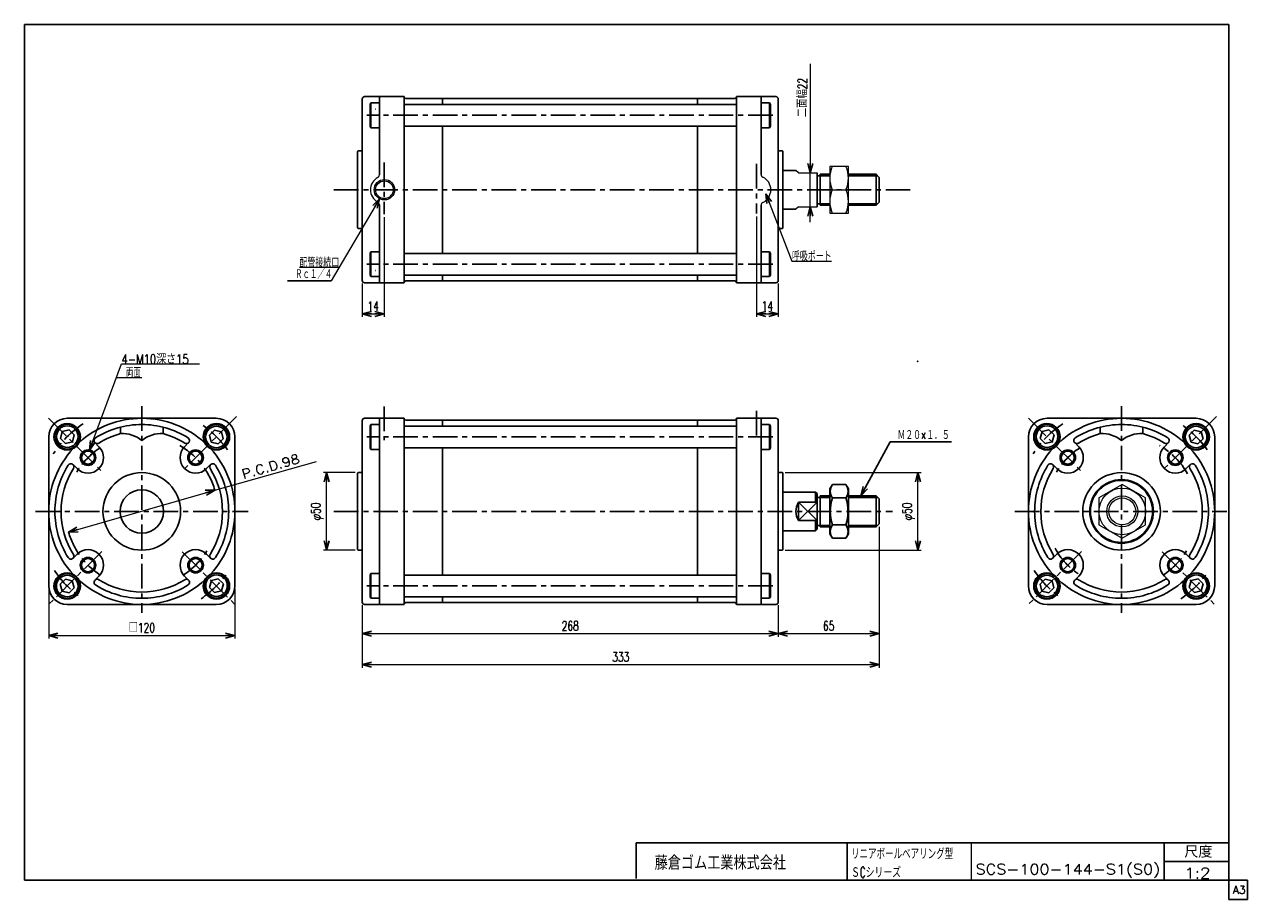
# Model space of a CAD drawing. Header units: millimetres. Extents: x -380 to 408, y -281 to 283.
import ezdxf
from ezdxf.enums import TextEntityAlignment as Align

# ---------------------------------------------------------------- set-up
doc = ezdxf.new("R2010")
doc.units = ezdxf.units.MM
doc.header["$LTSCALE"] = 0.5
doc.header["$PDSIZE"] = 1
doc.linetypes.add('CENTER', pattern=[50.8, 31.75, -6.35, 6.35, -6.35])
doc.layers.add('ZUWAKU', color=7, linetype='Continuous')
doc.styles.add('FdaStyle0', font='txt.shx', dxfattribs={"width": 0.714286, "bigfont": 'bigfont'})
doc.dimstyles.new('DaDimRotatedStyle', dxfattribs={"dimtxt": 6, "dimasz": 6.000004, "dimexe": 2, "dimexo": 2, "dimgap": 2, "dimtad": 3, "dimdsep": 46, "dimtxsty": 'FdaStyle0', "dimblk1": 'OPEN30', "dimblk2": 'OPEN30', "dimsah": 1, "dimcen": 0.09, "dimclrd": 4, "dimclre": 4, "dimclrt": 4, "dimadec": 0, "dimazin": 2, "dimtfac": 1, "dimtdec": 4, "dimtmove": 0, "dimatfit": 0, "dimfxl": 1, "dimarcsym": 0})

# ---------------------------------------------------------------- blocks, each defined once
blk = doc.blocks.new('_OPEN30')
at = {"color": 0, "linetype": 'ByBlock', "lineweight": -2}
for p, q in [((-1, 0.267949), (0, 0)), ((0, 0), (-1, -0.267949)), ((0, 0), (-1, 0))]:
    blk.add_line(p, q, dxfattribs=at)
blk = doc.blocks.new('DC_GROUP_Φ100_1')
at = {"color": 4, "linetype": 'Continuous', "lineweight": 25}
for p, q in [((-257.56, 21.6), (-260.83, 18.33)), ((-260.83, 18.33), (-259.63, 13.87)), ((-253.1, 20.4), (-257.56, 21.6)), ((-255.17, 12.68), (-251.9, 15.94)), ((-251.9, 15.94), (-253.1, 20.4)), ((-259.63, 13.87), (-255.17, 12.68))]:
    blk.add_line(p, q, dxfattribs=at)
for radius in [8, 6.96]:
    blk.add_circle((-256.36, 17.14), radius, dxfattribs=at)
blk = doc.blocks.new('DC_GROUP_Φ100_2')
at = {"color": 4, "linetype": 'Continuous', "lineweight": 25}
for p, q in [((-355.64, 20.63), (-356.84, 16.17)), ((-356.84, 16.17), (-353.57, 12.91)), ((-351.18, 21.83), (-355.64, 20.63)), ((-347.92, 18.56), (-351.18, 21.83)), ((-349.11, 14.1), (-347.92, 18.56)), ((-353.57, 12.91), (-349.11, 14.1))]:
    blk.add_line(p, q, dxfattribs=at)
for radius in [8, 6.96]:
    blk.add_circle((-352.38, 17.37), radius, dxfattribs=at)
blk = doc.blocks.new('DC_GROUP_Φ100_3')
at = {"color": 4, "linetype": 'Continuous', "lineweight": 25}
for p, q in [((-353.64, -74.48), (-356.91, -77.75)), ((-356.91, -77.75), (-355.71, -82.21)), ((-349.18, -75.68), (-353.64, -74.48)), ((-347.99, -80.14), (-349.18, -75.68)), ((-355.71, -82.21), (-351.25, -83.41)), ((-351.25, -83.41), (-347.99, -80.14))]:
    blk.add_line(p, q, dxfattribs=at)
for radius in [8, 6.96]:
    blk.add_circle((-352.45, -78.95), radius, dxfattribs=at)
blk = doc.blocks.new('DC_GROUP_Φ100_4')
at = {"color": 4, "linetype": 'Continuous', "lineweight": 25}
for p, q in [((-259.56, -75.45), (-260.76, -79.91)), ((-255.1, -74.25), (-259.56, -75.45)), ((-251.83, -77.52), (-255.1, -74.25)), ((-253.03, -81.98), (-251.83, -77.52)), ((-260.76, -79.91), (-257.49, -83.18)), ((-257.49, -83.18), (-253.03, -81.98))]:
    blk.add_line(p, q, dxfattribs=at)
for radius in [8, 6.96]:
    blk.add_circle((-256.29, -78.72), radius, dxfattribs=at)
blk = doc.blocks.new('DC_GROUP_Φ100_5')
at = {"color": 4, "linetype": 'Continuous', "lineweight": 25}
for p, q in [((140.5, -13.52), (138.87, -16.34)), ((149.24, -13.52), (140.5, -13.52)), ((149.24, -13.52), (150.87, -16.34)), ((138.87, -16.34), (138.87, -45.34)), ((149.24, -22.18), (140.5, -22.18)), ((150.87, -16.34), (150.87, -45.34)), ((150.87, -16.34), (150.87, -45.34)), ((140.5, -48.16), (138.87, -45.34)), ((149.24, -39.5), (140.5, -39.5)), ((149.24, -48.16), (150.87, -45.34)), ((149.24, -48.16), (140.5, -48.16))]:
    blk.add_line(p, q, dxfattribs=at)
for centre, radius, start, end in [((146.83, -17.85), 7.67, 145.61111, 214.38889), ((142.92, -17.85), 7.67, 325.61111, 34.38889), ((167.82, -30.84), 28.66, 162.41111, 197.58889), ((121.92, -30.84), 28.66, 342.41112, 17.5889), ((146.83, -43.83), 7.67, 145.61111, 214.38889), ((142.92, -43.83), 7.67, 325.61111, 34.38889)]:
    blk.add_arc(centre, radius, start, end, dxfattribs=at)
blk = doc.blocks.new('DA_IMAGEDIMGROUP_1')
at = {"color": 4, "linetype": 'Continuous', "lineweight": 13}
for p, q in [((126.24, 257.58), (126.24, 187.47)), ((126.24, 165.47), (126.24, 187.47)), ((126.24, 155.47), (126.24, 165.47))]:
    blk.add_line(p, q, dxfattribs=at)
at = {"color": 4, "xscale": 6.000005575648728, "yscale": 5.999978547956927}
for p, rotation in [((126.24, 187.47), 270), ((126.24, 165.47), 90)]:
    blk.add_blockref('_OPEN30', p, dxfattribs=dict(at, rotation=rotation))
at = {"color": 4, "insert": (124.24, 223.23), "char_height": 6, "width": 37.5, "attachment_point": 7, "rotation": 90, "style": 'FdaStyle0'}
blk.add_mtext('\\T1.00;二面幅22', dxfattribs=at)
blk = doc.blocks.new('DC_GROUP_Φ100_6')
at = {"color": 4, "linetype": 'Continuous', "lineweight": 13}
for p, q in [((150.87, 191.47), (138.87, 191.47)), ((138.87, 191.47), (138.87, 161.47)), ((150.87, 161.47), (150.87, 191.47)), ((140.49, 176.47), (149.26, 176.47)), ((138.87, 161.47), (150.87, 161.47))]:
    blk.add_line(p, q, dxfattribs=at)
for centre, start, end in [((156.94, 183.97), 155.49503, 204.50497), ((132.8, 183.97), 335.49503, 24.50497), ((156.94, 168.97), 155.49503, 204.50497), ((132.8, 168.97), 335.49503, 24.50497)]:
    blk.add_arc(centre, 18.08, start, end, dxfattribs=at)
blk = doc.blocks.new('*D8')
at = {"color": 4, "linetype": 'Continuous', "lineweight": 13}
for p, q in [((-364.4, -80.84), (-364.4, -112.84)), ((-244.4, -80.84), (-244.4, -112.84)), ((-364.4, -110.84), (-244.4, -110.84))]:
    blk.add_line(p, q, dxfattribs=at)
at = {"color": 4, "xscale": 6.000005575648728, "yscale": 5.999978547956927}
for p, rotation in [((-364.4, -110.84), 180), ((-244.4, -110.84), 360)]:
    blk.add_blockref('_OPEN30', p, dxfattribs=dict(at, rotation=rotation))
at = {"color": 4, "insert": (-304.4, -108.84), "char_height": 6, "width": 31.5, "attachment_point": 8, "style": 'FdaStyle0'}
blk.add_mtext('\\T1.00;□120', dxfattribs=at)
blk = doc.blocks.new('DC_GROUP_Φ100_7')
at = {"color": 4, "linetype": 'Continuous', "lineweight": 13}
for p, q in [((327.29, -13.52), (312.29, -22.18)), ((342.29, -22.18), (327.29, -13.52)), ((312.29, -22.18), (312.29, -39.5)), ((342.29, -39.5), (342.29, -22.18)), ((312.29, -39.5), (327.29, -48.16)), ((327.29, -48.16), (342.29, -39.5))]:
    blk.add_line(p, q, dxfattribs=at)
for radius in [15, 10, 8.65]:
    blk.add_circle((327.29, -30.84), radius, dxfattribs=at)
blk = doc.blocks.new('DC_GROUP_Φ100_8')
at = {"color": 4, "linetype": 'Continuous', "lineweight": 25}
for p, q in [((275.59, 20.63), (274.39, 16.17)), ((274.39, 16.17), (277.66, 12.91)), ((280.05, 21.83), (275.59, 20.63)), ((283.31, 18.56), (280.05, 21.83)), ((282.12, 14.1), (283.31, 18.56)), ((277.66, 12.91), (282.12, 14.1))]:
    blk.add_line(p, q, dxfattribs=at)
for radius in [8, 6.96]:
    blk.add_circle((278.85, 17.37), radius, dxfattribs=at)
blk = doc.blocks.new('DC_GROUP_Φ100_9')
at = {"color": 4, "linetype": 'Continuous', "lineweight": 25}
for p, q in [((373.67, 21.6), (370.4, 18.33)), ((370.4, 18.33), (371.6, 13.87)), ((378.13, 20.4), (373.67, 21.6)), ((376.06, 12.68), (379.33, 15.94)), ((379.33, 15.94), (378.13, 20.4)), ((371.6, 13.87), (376.06, 12.68))]:
    blk.add_line(p, q, dxfattribs=at)
for radius in [8, 6.96]:
    blk.add_circle((374.86, 17.14), radius, dxfattribs=at)
blk = doc.blocks.new('DC_GROUP_Φ100_10')
at = {"color": 4, "linetype": 'Continuous', "lineweight": 25}
for p, q in [((277.59, -74.48), (274.32, -77.75)), ((274.32, -77.75), (275.51, -82.21)), ((282.05, -75.68), (277.59, -74.48)), ((283.24, -80.14), (282.05, -75.68)), ((275.51, -82.21), (279.98, -83.41)), ((279.98, -83.41), (283.24, -80.14))]:
    blk.add_line(p, q, dxfattribs=at)
for radius in [8, 6.96]:
    blk.add_circle((278.78, -78.95), radius, dxfattribs=at)
blk = doc.blocks.new('DC_GROUP_Φ100_11')
at = {"color": 4, "linetype": 'Continuous', "lineweight": 25}
for p, q in [((371.67, -75.45), (370.47, -79.91)), ((376.13, -74.25), (371.67, -75.45)), ((379.4, -77.52), (376.13, -74.25)), ((378.2, -81.98), (379.4, -77.52)), ((370.47, -79.91), (373.74, -83.18)), ((373.74, -83.18), (378.2, -81.98))]:
    blk.add_line(p, q, dxfattribs=at)
for radius in [8, 6.96]:
    blk.add_circle((374.93, -78.72), radius, dxfattribs=at)
blk = doc.blocks.new('*D14')
at = {"color": 4, "linetype": 'Continuous', "lineweight": 13}
for p, q in [((-166.85, -5.84), (-187.35, -5.84)), ((-185.35, -55.84), (-185.35, -5.84)), ((-166.85, -55.84), (-187.35, -55.84))]:
    blk.add_line(p, q, dxfattribs=at)
at = {"color": 4, "xscale": 6.000005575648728, "yscale": 5.999978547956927}
for p, rotation in [((-185.35, -5.84), 90), ((-185.35, -55.84), 270)]:
    blk.add_blockref('_OPEN30', p, dxfattribs=dict(at, rotation=rotation))
at = {"color": 4, "insert": (-187.35, -30.84), "char_height": 6, "width": 25.5, "attachment_point": 8, "rotation": 90, "style": 'FdaStyle0'}
blk.add_mtext('\\T1.00;φ50', dxfattribs=at)
blk = doc.blocks.new('*D15')
at = {"color": 4, "linetype": 'Continuous', "lineweight": 13}
for p, q in [((110.15, -5.84), (197.63, -5.84)), ((195.63, -55.84), (195.63, -5.84)), ((110.15, -55.84), (197.63, -55.84))]:
    blk.add_line(p, q, dxfattribs=at)
at = {"color": 4, "xscale": 6.000005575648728, "yscale": 5.999978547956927}
for p, rotation in [((195.63, -5.84), 90), ((195.63, -55.84), 270)]:
    blk.add_blockref('_OPEN30', p, dxfattribs=dict(at, rotation=rotation))
at = {"color": 4, "insert": (193.63, -30.84), "char_height": 6, "width": 25.5, "attachment_point": 8, "rotation": 90, "style": 'FdaStyle0'}
blk.add_mtext('\\T1.00;φ50', dxfattribs=at)
blk = doc.blocks.new('*D16')
at = {"color": 4, "linetype": 'Continuous', "lineweight": 13}
for p, q in [((-162.35, -91.34), (-162.35, -111.59)), ((105.65, -91.34), (105.65, -111.59)), ((-162.35, -109.59), (105.65, -109.59))]:
    blk.add_line(p, q, dxfattribs=at)
at = {"color": 4, "xscale": 6.000005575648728, "yscale": 5.999978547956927}
for p, rotation in [((-162.35, -109.59), 180), ((105.65, -109.59), 360)]:
    blk.add_blockref('_OPEN30', p, dxfattribs=dict(at, rotation=rotation))
at = {"color": 4, "insert": (-28.35, -107.59), "char_height": 6, "width": 25.5, "attachment_point": 8, "style": 'FdaStyle0'}
blk.add_mtext('\\T1.00;268', dxfattribs=at)
blk = doc.blocks.new('*D17')
at = {"color": 4, "linetype": 'Continuous', "lineweight": 13}
for p, q in [((170.65, -40.84), (170.65, -111.59)), ((105.65, -91.34), (105.65, -111.59)), ((105.65, -109.59), (170.65, -109.59))]:
    blk.add_line(p, q, dxfattribs=at)
at = {"color": 4, "xscale": 6.000005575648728, "yscale": 5.999978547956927}
for p, rotation in [((105.65, -109.59), 180), ((170.65, -109.59), 360)]:
    blk.add_blockref('_OPEN30', p, dxfattribs=dict(at, rotation=rotation))
at = {"color": 4, "insert": (138.15, -107.59), "char_height": 6, "width": 19.5, "attachment_point": 8, "style": 'FdaStyle0'}
blk.add_mtext('\\T1.00;65', dxfattribs=at)
blk = doc.blocks.new('*D18')
at = {"color": 4, "linetype": 'Continuous', "lineweight": 13}
for p, q in [((170.65, -40.84), (170.65, -131.59)), ((-162.35, -91.34), (-162.35, -131.59)), ((-162.35, -129.59), (170.65, -129.59))]:
    blk.add_line(p, q, dxfattribs=at)
at = {"color": 4, "xscale": 6.000005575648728, "yscale": 5.999978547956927}
for p, rotation in [((-162.35, -129.59), 180), ((170.65, -129.59), 360)]:
    blk.add_blockref('_OPEN30', p, dxfattribs=dict(at, rotation=rotation))
at = {"color": 4, "insert": (4.15, -127.59), "char_height": 6, "width": 25.5, "attachment_point": 8, "style": 'FdaStyle0'}
blk.add_mtext('\\T1.00;333', dxfattribs=at)
blk = doc.blocks.new('*D19')
at = {"color": 4, "linetype": 'Continuous', "lineweight": 13}
for p, q in [((-148.35, 158.7), (-148.35, 94.47)), ((-162.35, 115.97), (-162.35, 94.47)), ((-162.35, 96.47), (-148.35, 96.47))]:
    blk.add_line(p, q, dxfattribs=at)
at = {"color": 4, "xscale": 6.000005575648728, "yscale": 5.999978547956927}
for p, rotation in [((-162.35, 96.47), 180), ((-148.35, 96.47), 360)]:
    blk.add_blockref('_OPEN30', p, dxfattribs=dict(at, rotation=rotation))
at = {"color": 4, "insert": (-155.35, 98.47), "char_height": 6, "width": 19.5, "attachment_point": 8, "style": 'FdaStyle0'}
blk.add_mtext('\\T1.00;14', dxfattribs=at)
blk = doc.blocks.new('*D20')
at = {"color": 4, "linetype": 'Continuous', "lineweight": 13}
for p, q in [((91.65, 159.14), (91.65, 94.47)), ((105.65, 115.97), (105.65, 94.47)), ((91.65, 96.47), (105.65, 96.47))]:
    blk.add_line(p, q, dxfattribs=at)
at = {"color": 4, "xscale": 6.000005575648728, "yscale": 5.999978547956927}
for p, rotation in [((91.65, 96.47), 180), ((105.65, 96.47), 360)]:
    blk.add_blockref('_OPEN30', p, dxfattribs=dict(at, rotation=rotation))
at = {"color": 4, "insert": (98.65, 98.47), "char_height": 6, "width": 19.5, "attachment_point": 8, "style": 'FdaStyle0'}
blk.add_mtext('\\T1.00;14', dxfattribs=at)
blk = doc.blocks.new('DC_GROUP_Φ100_12')
at = {"color": 4, "linetype": 'Continuous', "lineweight": 13}
for p, q in [((97.59, 173.82), (114.45, 130.49)), ((114.45, 130.49), (140.05, 130.49))]:
    blk.add_line(p, q, dxfattribs=at)
at = {"color": 4, "xscale": 6.000005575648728, "yscale": 5.999978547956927, "rotation": 111.2627907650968}
blk.add_blockref('_OPEN30', (97.59, 173.82), dxfattribs=at)
at = {"color": 4, "style": 'FdaStyle0', "width": 0.680851}
blk.add_text('呼吸ポート', height=6, dxfattribs=at).set_placement((114.45, 130.49), (140.05, 130.49), align=Align.FIT)
blk = doc.blocks.new('DC_GROUP_Φ100_13')
at = {"color": 4, "linetype": 'Continuous', "lineweight": 13}
for p, q in [((-151.18, 170.63), (-182.32, 117.77)), ((-177.25, 126.37), (-202.85, 126.37))]:
    blk.add_line(p, q, dxfattribs=at)
at = {"color": 4, "xscale": 6.000005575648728, "yscale": 5.999978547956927, "rotation": 59.5044685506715}
blk.add_blockref('_OPEN30', (-151.18, 170.63), dxfattribs=at)
at = {"color": 4, "style": 'FdaStyle0', "width": 0.680851}
blk.add_text('配管接続口', height=6, dxfattribs=at).set_placement((-202.85, 126.37), (-177.25, 126.37), align=Align.FIT)

msp = doc.modelspace()

# ---------------------------------------------------------------- linework, layer by layer
at = {"color": 4, "linetype": 'Continuous', "lineweight": 25}
for p, q in [((-160.849, 236.466), (-135.349, 236.466)), ((-160.849, 236.466), (-135.349, 236.466)), ((-151.349, 186.132), (-151.349, 236.466)), ((-135.349, 236.466), (-135.349, 236.216)), ((78.651, 236.466), (78.651, 236.216)), ((104.151, 236.466), (78.651, 236.466)), ((78.651, 236.466), (78.651, 236.216)), ((104.151, 236.466), (78.651, 236.466)), ((78.651, 176.466), (78.651, 236.466)), ((94.651, 186.388), (94.651, 236.466)), ((-162.349, 234.966), (-162.349, 201.466)), ((-162.349, 234.966), (-162.349, 176.466)), ((-156.749, 232.466), (-157.349, 231.427)), ((-157.349, 231.427), (-157.349, 217.505)), ((-151.349, 232.466), (-156.749, 232.466)), ((-156.749, 232.466), (-156.749, 216.466)), ((-135.349, 176.466), (-135.349, 236.216)), ((-135.349, 231.466), (-10.849, 231.466)), ((-134.349, 235.216), (-110.349, 235.216)), ((-110.609, 235.216), (-110.609, 231.466)), ((-10.849, 235.216), (-110.349, 235.216)), ((53.651, 235.216), (-10.849, 235.216)), ((-10.849, 231.466), (78.651, 231.466)), ((77.651, 235.216), (53.651, 235.216)), ((53.651, 231.466), (53.651, 235.216)), ((94.651, 232.466), (100.051, 232.466)), ((100.051, 216.466), (100.051, 232.466)), ((100.651, 231.427), (100.051, 232.466)), ((100.651, 217.505), (100.651, 231.427)), ((105.651, 234.966), (105.651, 201.466)), ((105.651, 234.966), (105.651, 176.466)), ((-153.849, 228.466), (-154.142, 228.466)), ((-157.349, 217.505), (-156.749, 216.466)), ((-151.349, 216.466), (-156.749, 216.466)), ((-135.349, 217.466), (-10.849, 217.466)), ((-110.609, 217.466), (-110.609, 176.466)), ((-10.849, 217.466), (78.651, 217.466)), ((53.651, 176.466), (53.651, 217.466)), ((94.651, 216.466), (100.051, 216.466)), ((100.051, 216.466), (100.651, 217.505)), ((-165.349, 200.966), (-165.349, 176.466)), ((-165.349, 200.966), (-165.349, 176.466)), ((-164.849, 201.466), (-162.349, 201.466)), ((108.151, 201.466), (105.651, 201.466)), ((108.651, 200.966), (108.651, 176.466)), ((108.651, 188.966), (117.077, 188.966)), ((130.651, 187.466), (130.651, 165.466)), ((130.651, 185.466), (132.651, 185.466)), ((132.651, 186.466), (138.872, 186.466)), ((132.651, 186.466), (132.651, 166.466)), ((132.651, 185.466), (138.872, 185.466)), ((150.872, 186.466), (168.651, 186.466)), ((150.872, 185.466), (169.651, 185.466)), ((170.651, 184.466), (168.651, 186.466)), ((168.651, 186.466), (168.651, 166.466)), ((170.651, 184.466), (170.651, 168.466)), ((-165.349, 151.966), (-165.349, 176.466)), ((-162.349, 117.966), (-162.349, 176.466)), ((-135.349, 176.466), (-135.349, 116.716)), ((-110.609, 135.466), (-110.609, 176.466)), ((53.651, 176.466), (53.651, 135.466)), ((78.651, 176.466), (78.651, 116.466)), ((105.651, 117.966), (105.651, 176.466)), ((108.651, 151.966), (108.651, 176.466)), ((-151.349, 166.8), (-151.349, 116.466)), ((94.651, 166.545), (94.651, 116.466)), ((130.651, 167.466), (132.651, 167.466)), ((132.651, 167.466), (138.872, 167.466)), ((132.651, 166.466), (138.872, 166.466)), ((150.872, 167.466), (169.651, 167.466)), ((150.872, 166.466), (168.651, 166.466)), ((170.651, 168.466), (168.651, 166.466)), ((108.651, 163.966), (117.077, 163.966)), ((-164.849, 151.466), (-162.349, 151.466)), ((108.151, 151.466), (105.651, 151.466)), ((-157.349, 135.427), (-156.749, 136.466)), ((-157.349, 121.505), (-157.349, 135.427)), ((-151.349, 136.466), (-156.749, 136.466)), ((-156.749, 120.466), (-156.749, 136.466)), ((-135.349, 135.466), (-10.849, 135.466)), ((-10.849, 135.466), (78.651, 135.466)), ((94.651, 136.466), (100.051, 136.466)), ((100.051, 136.466), (100.051, 120.466)), ((100.051, 136.466), (100.651, 135.427)), ((100.651, 135.427), (100.651, 121.505)), ((-156.749, 120.466), (-157.349, 121.505)), ((-151.349, 120.466), (-156.749, 120.466)), ((-153.849, 124.466), (-154.142, 124.466)), ((-135.349, 121.466), (-10.849, 121.466)), ((-110.609, 117.716), (-110.609, 121.466)), ((-10.849, 121.466), (78.651, 121.466)), ((53.651, 121.466), (53.651, 117.716)), ((94.651, 120.466), (100.051, 120.466)), ((100.651, 121.505), (100.051, 120.466)), ((-210.477, 117.766), (-182.317, 117.766)), ((-160.849, 116.466), (-135.349, 116.466)), ((-134.349, 117.716), (-110.349, 117.716)), ((-10.849, 117.716), (-110.349, 117.716)), ((53.651, 117.716), (-10.849, 117.716)), ((77.651, 117.716), (53.651, 117.716)), ((78.651, 116.466), (78.651, 116.716)), ((104.151, 116.466), (78.651, 116.466)), ((-352.402, 29.163), (-304.402, 29.163)), ((-304.157, 29.163), (-256.402, 29.163)), ((-162.349, 27.663), (-162.349, -5.837)), ((-162.349, 27.663), (-162.349, -30.837)), ((-160.849, 29.163), (-135.349, 29.163)), ((-160.849, 29.163), (-135.349, 29.163)), ((-156.749, 25.163), (-157.349, 24.124)), ((-157.349, 24.124), (-157.349, 10.202)), ((-151.349, 25.163), (-156.749, 25.163)), ((-156.749, 25.163), (-156.749, 9.163)), ((-151.349, -30.837), (-151.349, 29.163)), ((-135.349, 29.163), (-135.349, 28.913)), ((-135.349, -30.837), (-135.349, 28.913)), ((-135.349, 24.163), (-10.849, 24.163)), ((-134.349, 27.913), (-110.349, 27.913)), ((-110.609, 27.913), (-110.609, 24.163)), ((-45.849, 27.913), (-110.349, 27.913)), ((53.651, 27.913), (-45.849, 27.913)), ((-10.849, 24.163), (78.651, 24.163)), ((77.651, 27.913), (53.651, 27.913)), ((53.651, 24.163), (53.651, 27.913)), ((78.651, 29.163), (78.651, 28.913)), ((104.151, 29.163), (78.651, 29.163)), ((78.651, 29.163), (78.651, 28.913)), ((104.151, 29.163), (78.651, 29.163)), ((78.651, -30.837), (78.651, 29.163)), ((94.651, -30.837), (94.651, 29.163)), ((94.651, 25.163), (100.051, 25.163)), ((100.051, 9.163), (100.051, 25.163)), ((100.651, 24.124), (100.051, 25.163)), ((100.651, 10.202), (100.651, 24.124)), ((105.651, 27.663), (105.651, -5.837)), ((105.651, 27.663), (105.651, -30.837)), ((278.826, 29.163), (326.826, 29.163)), ((327.071, 29.163), (374.826, 29.163)), ((-364.402, -30.592), (-364.402, 17.163)), ((-318.102, 23.461), (-318.102, 19.326)), ((-290.702, 23.461), (-290.702, 19.326)), ((-244.402, 17.163), (-244.402, -30.837)), ((266.826, -30.592), (266.826, 17.163)), ((313.126, 23.461), (313.126, 19.326)), ((340.526, 23.461), (340.526, 19.326)), ((386.826, 17.163), (386.826, -30.837)), ((-334.56, 13.463), (-331.98, 10.882)), ((-274.244, 13.463), (-276.825, 10.882)), ((-157.349, 10.202), (-156.749, 9.163)), ((-151.349, 9.163), (-156.749, 9.163)), ((-135.349, 10.163), (-45.849, 10.163)), ((-110.609, 10.163), (-110.609, -30.837)), ((-45.849, 10.163), (78.651, 10.163)), ((53.651, -30.837), (53.651, 10.163)), ((94.651, 9.163), (100.051, 9.163)), ((100.051, 9.163), (100.651, 10.202)), ((158.824, -20.854), (177.709, 14.065)), ((177.709, 14.065), (217.309, 14.065)), ((296.668, 13.463), (299.249, 10.882)), ((356.984, 13.463), (354.403, 10.882)), ((-348.703, -0.679), (-346.122, -3.26)), ((-260.102, -0.679), (-262.683, -3.26)), ((-165.349, -6.337), (-165.349, -30.837)), ((-165.349, -6.337), (-165.349, -30.837)), ((-164.849, -5.837), (-162.349, -5.837)), ((108.151, -5.837), (105.651, -5.837)), ((108.651, -6.337), (108.651, -30.837)), ((282.526, -0.679), (285.107, -3.26)), ((371.126, -0.679), (368.545, -3.26)), ((108.651, -18.337), (129.651, -18.337)), ((129.651, -18.337), (130.651, -19.337)), ((129.651, -18.337), (129.651, -24.897)), ((130.651, -19.337), (130.651, -42.337)), ((130.651, -21.837), (132.651, -21.837)), ((132.651, -20.837), (138.872, -20.837)), ((132.651, -20.837), (132.651, -40.837)), ((132.651, -21.837), (138.872, -21.837)), ((150.872, -20.837), (168.651, -20.837)), ((150.872, -21.837), (169.651, -21.837)), ((170.651, -22.837), (168.651, -20.837)), ((168.651, -20.837), (168.651, -40.837)), ((170.651, -22.837), (170.651, -38.837)), ((-364.402, -78.837), (-364.402, -30.837)), ((-244.402, -31.083), (-244.402, -78.837)), ((-165.349, -55.337), (-165.349, -30.837)), ((-162.349, -89.337), (-162.349, -30.837)), ((-151.349, -30.837), (-151.349, -90.837)), ((-135.349, -30.837), (-135.349, -90.587)), ((-110.609, -71.837), (-110.609, -30.837)), ((53.651, -30.837), (53.651, -71.837)), ((78.651, -30.837), (78.651, -90.837)), ((94.651, -30.837), (94.651, -90.837)), ((105.651, -89.337), (105.651, -30.837)), ((108.651, -55.337), (108.651, -30.837)), ((118.651, -24.897), (118.651, -36.777)), ((118.651, -24.897), (130.651, -24.897)), ((118.651, -24.897), (130.651, -36.777)), ((130.651, -24.897), (118.651, -36.777)), ((266.826, -78.837), (266.826, -30.837)), ((386.826, -31.083), (386.826, -78.837)), ((118.651, -36.777), (130.651, -36.777)), ((129.651, -36.777), (129.651, -43.337)), ((170.651, -38.837), (168.651, -40.837)), ((108.651, -43.337), (129.651, -43.337)), ((129.651, -43.337), (130.651, -42.337)), ((130.651, -39.837), (132.651, -39.837)), ((132.651, -39.837), (138.872, -39.837)), ((132.651, -40.837), (138.872, -40.837)), ((149.976, -40.837), (168.651, -40.837)), ((150.872, -39.837), (169.651, -39.837)), ((-348.703, -60.995), (-346.122, -58.414)), ((-260.102, -60.995), (-262.683, -58.414)), ((-164.849, -55.837), (-162.349, -55.837)), ((108.151, -55.837), (105.651, -55.837)), ((282.526, -60.995), (285.107, -58.414)), ((371.126, -60.995), (368.545, -58.414)), ((-157.349, -71.876), (-156.749, -70.837)), ((-151.349, -70.837), (-156.749, -70.837)), ((-156.749, -86.837), (-156.749, -70.837)), ((94.651, -70.837), (100.051, -70.837)), ((100.051, -70.837), (100.051, -86.837)), ((100.051, -70.837), (100.651, -71.876)), ((-334.56, -75.137), (-331.98, -72.556)), ((-274.244, -75.137), (-276.825, -72.556)), ((-157.349, -85.798), (-157.349, -71.876)), ((-135.349, -71.837), (-45.849, -71.837)), ((-45.849, -71.837), (78.651, -71.837)), ((100.651, -71.876), (100.651, -85.798)), ((296.668, -75.137), (299.249, -72.556)), ((356.984, -75.137), (354.403, -72.556)), ((-156.749, -86.837), (-157.349, -85.798)), ((-135.349, -85.837), (-10.849, -85.837)), ((-110.609, -89.587), (-110.609, -85.837)), ((-10.849, -85.837), (78.651, -85.837)), ((53.651, -85.837), (53.651, -89.587)), ((100.651, -85.798), (100.051, -86.837)), ((-304.648, -90.837), (-352.402, -90.837)), ((-256.402, -90.837), (-304.402, -90.837)), ((-160.849, -90.837), (-135.349, -90.837)), ((-151.349, -86.837), (-156.749, -86.837)), ((-134.349, -89.587), (-110.349, -89.587)), ((-45.849, -89.587), (-110.349, -89.587)), ((53.651, -89.587), (-45.849, -89.587)), ((77.651, -89.587), (53.651, -89.587)), ((78.651, -90.837), (78.651, -90.587)), ((104.151, -90.837), (78.651, -90.837)), ((94.651, -86.837), (100.051, -86.837)), ((326.581, -90.837), (278.826, -90.837)), ((374.826, -90.837), (326.826, -90.837))]:
    msp.add_line(p, q, dxfattribs=at)
at = {"color": 4, "linetype": 'CENTER', "lineweight": 25}
for p, q in [((102.103, 224.466), (-159.438, 224.466)), ((-148.349, 194.109), (-148.349, 160.704)), ((91.651, 193.091), (91.651, 161.137)), ((-180.616, 176.466), (190.544, 176.466)), ((102.103, 128.466), (-159.438, 128.466)), ((-304.402, 36.923), (-304.402, -96.299)), ((-148.349, 36.715), (-148.349, 15.064)), ((91.651, 33.956), (91.651, 15.064)), ((326.826, 36.923), (326.826, -96.299)), ((-364.429, 29.19), (-329.94, -5.3)), ((-243.283, 30.282), (-278.4, -4.834)), ((266.799, 29.19), (301.289, -5.3)), ((388.063, 30.399), (352.829, -4.834)), ((102.103, 17.163), (-159.438, 17.163)), ((-372.967, -30.837), (-235.788, -30.837)), ((-180.616, -30.837), (179.338, -30.837)), ((258.151, -30.837), (394.75, -30.837)), ((-330.18, -56.614), (-364.402, -90.837)), ((-278.328, -56.912), (-244.402, -90.837)), ((301.049, -56.614), (266.826, -90.837)), ((352.9, -56.912), (386.826, -90.837)), ((102.103, -78.837), (-159.438, -78.837))]:
    msp.add_line(p, q, dxfattribs=at)
at = {"color": 4, "linetype": 'Continuous', "lineweight": 13}
for p, q in [((118.651, 187.466), (117.077, 188.966)), ((118.651, 187.466), (130.651, 187.466)), ((138.872, 186.466), (138.872, 166.466)), ((118.651, 165.466), (117.077, 163.966)), ((118.651, 165.466), (130.651, 165.466)), ((-338.022, 8.704), (-317.435, 64.263)), ((-317.435, 64.263), (-267.138, 64.263)), ((-320.672, 55.526), (-304.361, 55.526)), ((-257.355, -17.142), (-191.795, 1.327)), ((-351.539, -44.222), (-257.355, -17.142))]:
    msp.add_line(p, q, dxfattribs=at)
for radius in [6.597, 5.697]:
    msp.add_circle((-148.099, 176.466), radius, dxfattribs=at)
at = {"color": 4, "linetype": 'Continuous', "lineweight": 25}
for centre, radius in [((-352.486, 17.246), 8.5), ((-256.319, 17.246), 8.5), ((278.743, 17.246), 8.5), ((374.909, 17.246), 8.5), ((-339.051, 3.811), 5), ((-339.051, 3.811), 4.2), ((-269.754, 3.811), 5), ((-269.754, 3.811), 4.2), ((292.178, 3.811), 5), ((292.178, 3.811), 4.2), ((361.474, 3.811), 5), ((361.474, 3.811), 4.2), ((-304.402, -30.837), 25), ((326.826, -30.837), 25), ((326.826, -30.837), 20.5), ((326.826, -30.837), 20), ((-304.402, -30.837), 14), ((-339.051, -65.485), 5), ((-339.051, -65.485), 4.2), ((-269.754, -65.485), 5), ((-269.754, -65.485), 4.2), ((292.178, -65.485), 5), ((292.178, -65.485), 4.2), ((361.474, -65.485), 5), ((361.474, -65.485), 4.2), ((-352.486, -78.92), 8.5), ((-256.319, -78.92), 8.5), ((278.743, -78.92), 8.5), ((374.909, -78.92), 8.5)]:
    msp.add_circle(centre, radius, dxfattribs=at)
for centre, radius, start, end in [((-160.849, 234.966), 1.5, 90, 180), ((-160.849, 234.966), 1.5, 90, 180), ((104.151, 234.966), 1.5, 0, 90), ((104.151, 234.966), 1.5, 0, 90), ((-134.349, 236.216), 1, 180, 270), ((77.651, 236.216), 1, 270, 0), ((-164.849, 200.966), 0.5, 90, 180), ((108.151, 200.966), 0.5, 0, 90), ((-164.849, 151.966), 0.5, 180, 270), ((108.151, 151.966), 0.5, 270, 0), ((-160.849, 117.966), 1.5, 180, 270), ((-134.349, 116.716), 1, 90, 180), ((77.651, 116.716), 1, 0, 90), ((104.151, 117.966), 1.5, 270, 0), ((-352.402, 17.163), 12, 90, 180), ((-304.402, -30.837), 60, 90, 132.423346), ((-304.402, -30.837), 56, 90, 122.160412), ((-304.402, -30.837), 56, 57.839588, 90), ((-304.402, -30.837), 60, 47.576654, 89.765627), ((-256.402, 17.163), 12, 0, 90), ((-160.849, 27.663), 1.5, 90, 180), ((-160.849, 27.663), 1.5, 90, 180), ((-134.349, 28.913), 1, 180, 270), ((77.651, 28.913), 1, 270, 0), ((104.151, 27.663), 1.5, 0, 90), ((104.151, 27.663), 1.5, 0, 90), ((278.826, 17.163), 12, 90, 180), ((326.826, -30.837), 60, 90, 132.423346), ((326.826, -30.837), 56, 90, 122.160412), ((326.826, -30.837), 56, 57.839588, 90), ((326.826, -30.837), 60, 47.576654, 89.765627), ((374.826, 17.163), 12, 0, 90), ((-333.146, 14.877), 2, 122.160412, 302.160412), ((-304.402, -30.837), 52, 105.275557, 122.160412), ((-316.941, -0.641), 20, 51.016046, 93.329528), ((-291.864, -0.641), 20, 86.670472, 128.983954), ((-304.402, -30.837), 52, 57.839588, 74.724443), ((-275.659, 14.877), 2, 237.839588, 57.839588), ((298.082, 14.877), 2, 122.160412, 302.160412), ((326.826, -30.837), 52, 105.275557, 122.160412), ((314.288, -0.641), 20, 51.016046, 93.329528), ((339.364, -0.641), 20, 86.670472, 128.983954), ((326.826, -30.837), 52, 57.839588, 74.724443), ((355.57, 14.877), 2, 237.839588, 57.839588), ((-304.402, -30.837), 60, 137.576654, 179.765627), ((-339.051, 3.811), 10, 225, 45), ((-269.754, 3.811), 10, 135, 315), ((-304.402, -30.837), 60, 0, 42.423346), ((326.826, -30.837), 60, 137.576654, 179.765627), ((326.826, -30.837), 60, 137.576654, 179.765627), ((292.178, 3.811), 10, 225, 45), ((361.474, 3.811), 10, 135, 315), ((326.826, -30.837), 60, 0, 42.423346), ((-304.402, -30.837), 56, 147.839588, 180), ((-304.402, -30.837), 52, 147.839588, 180), ((-350.117, -2.093), 2, 327.839588, 147.839588), ((-258.688, -2.093), 2, 32.160412, 212.160412), ((-304.402, -30.837), 52, 0, 32.160412), ((-304.402, -30.837), 56, 0, 32.160412), ((-164.849, -6.337), 0.5, 90, 180), ((108.151, -6.337), 0.5, 0, 90), ((326.826, -30.837), 56, 147.839588, 180), ((326.826, -30.837), 52, 147.839588, 180), ((281.112, -2.093), 2, 327.839588, 147.839588), ((372.54, -2.093), 2, 32.160412, 212.160412), ((326.826, -30.837), 52, 0, 32.160412), ((326.826, -30.837), 56, 0, 32.160412), ((-304.402, -30.837), 60, 180, 222.423346), ((-304.402, -30.837), 56, 180, 212.160412), ((-304.402, -30.837), 52, 180, 212.160412), ((-304.402, -30.837), 52, 327.839588, 360), ((-304.402, -30.837), 60, 317.576654, 359.765627), ((-304.402, -30.837), 56, 327.839588, 360), ((129.077, -30.837), 12, 150.33025, 209.66975), ((326.826, -30.837), 60, 180, 222.423346), ((326.826, -30.837), 56, 180, 212.160412), ((326.826, -30.837), 52, 180, 212.160412), ((326.826, -30.837), 52, 327.839588, 360), ((326.826, -30.837), 60, 317.576654, 359.765627), ((326.826, -30.837), 56, 327.839588, 360), ((-350.117, -59.581), 2, 212.160412, 32.160412), ((-339.051, -65.485), 10, 315, 135), ((-269.754, -65.485), 10, 45, 225), ((-258.688, -59.581), 2, 147.839588, 327.839588), ((-164.849, -55.337), 0.5, 180, 270), ((108.151, -55.337), 0.5, 270, 0), ((281.112, -59.581), 2, 212.160412, 32.160412), ((292.178, -65.485), 10, 315, 135), ((361.474, -65.485), 10, 45, 225), ((372.54, -59.581), 2, 147.839588, 327.839588), ((-304.402, -30.837), 60, 227.576654, 269.765627), ((-333.146, -76.551), 2, 57.839588, 237.839588), ((-304.402, -30.837), 56, 237.839588, 270), ((-304.402, -30.837), 52, 237.839588, 270), ((-304.402, -30.837), 52, 270, 302.160412), ((-304.402, -30.837), 60, 270, 312.423346), ((-304.402, -30.837), 56, 270, 302.160412), ((-275.659, -76.551), 2, 302.160412, 122.160412), ((326.826, -30.837), 60, 227.576654, 269.765627), ((298.082, -76.551), 2, 57.839588, 237.839588), ((326.826, -30.837), 56, 237.839588, 270), ((326.826, -30.837), 52, 237.839588, 270), ((326.826, -30.837), 52, 270, 302.160412), ((326.826, -30.837), 60, 270, 312.423346), ((326.826, -30.837), 56, 270, 302.160412), ((355.57, -76.551), 2, 302.160412, 122.160412), ((-352.402, -78.837), 12, 180, 270), ((-256.402, -78.837), 12, 270, 360), ((278.826, -78.837), 12, 180, 270), ((374.826, -78.837), 12, 270, 360), ((-160.849, -89.337), 1.5, 180, 270), ((-134.349, -90.587), 1, 90, 180), ((77.651, -90.587), 1, 0, 90), ((104.151, -89.337), 1.5, 270, 0)]:
    msp.add_arc(centre, radius, start, end, dxfattribs=at)
at = {"color": 4, "linetype": 'Continuous', "lineweight": 13}
for centre, radius, start, end in [((-148.099, 176.466), 9, 118.507431, 241.492569), ((-153.349, 186.132), 2, 298.507431, 0), ((96.651, 186.388), 2, 180, 244.416998), ((91.901, 176.466), 9, 295.583002, 64.416998), ((-153.349, 166.8), 2, 0, 61.492569), ((96.651, 166.545), 2, 115.583002, 180)]:
    msp.add_arc(centre, radius, start, end, dxfattribs=at)
at = {"color": 4, "linetype": 'CENTER', "lineweight": 25}
for centre, radius, start, end in [((-304.402, -30.837), 68, 123.762253, 147.017956), ((-304.402, -30.837), 68, 35.630923, 56.425835), ((326.826, -30.837), 68, 123.762253, 147.017956), ((326.826, -30.837), 68, 35.630923, 56.425835), ((-304.402, -30.837), 49, 123.286596, 148.90521), ((-304.402, -30.837), 49, 16.230377, 60.041852), ((326.826, -30.837), 49, 123.286596, 148.90521), ((326.826, -30.837), 49, 29.708026, 60.041852), ((-304.402, -30.837), 49, 195.852554, 236.534621), ((326.826, -30.837), 49, 209.054326, 236.534621), ((-304.402, -30.837), 49, 303.286596, 328.747672), ((326.826, -30.837), 49, 303.286596, 328.747672), ((-304.402, -30.837), 68, 214.111929, 233.857322), ((-304.402, -30.837), 68, 304.168926, 324.625684), ((326.826, -30.837), 68, 214.111929, 233.857322), ((326.826, -30.837), 68, 304.168926, 324.625684)]:
    msp.add_arc(centre, radius, start, end, dxfattribs=at)
at = {"color": 5, "linetype": 'Continuous'}
msp.add_point((195.546, 65.962), dxfattribs=at)
at = {"layer": 'ZUWAKU', "color": 5, "linetype": 'Continuous', "lineweight": 25}
for p, q in [((-380, -268.5), (-380, 283)), ((396, 283), (-380, 283)), ((396, -281), (396, 283)), ((408, -268.5), (-380, -268.5)), ((408, -281), (408, -268.5)), ((396, -281), (408, -281))]:
    msp.add_line(p, q, dxfattribs=at)
at = {"layer": 'ZUWAKU', "color": 4, "linetype": 'Continuous', "lineweight": 25}
for p, q in [((14, -244.5), (396, -244.5)), ((14, -267.43), (14, -244.5)), ((150, -244.5), (150, -268.5)), ((354.27, -268.5), (354.27, -244.5)), ((354.27, -256.5), (396, -256.5))]:
    msp.add_line(p, q, dxfattribs=at)
at = {"layer": 'ZUWAKU', "color": 4, "linetype": 'Continuous', "lineweight": 13}
msp.add_line((230, -244.5), (230, -268.5), dxfattribs=at)

# ---------------------------------------------------------------- block references
at = {"linetype": 'Continuous'}
for name in ['DA_IMAGEDIMGROUP_1', 'DC_GROUP_Φ100_6', 'DC_GROUP_Φ100_12', 'DC_GROUP_Φ100_13', 'DC_GROUP_Φ100_2', 'DC_GROUP_Φ100_1', 'DC_GROUP_Φ100_8', 'DC_GROUP_Φ100_9', 'DC_GROUP_Φ100_5', 'DC_GROUP_Φ100_7', 'DC_GROUP_Φ100_4', 'DC_GROUP_Φ100_11', 'DC_GROUP_Φ100_3', 'DC_GROUP_Φ100_10']:
    msp.add_blockref(name, (0, 0), dxfattribs=at)
at = {"color": 4, "xscale": 6.000005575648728, "yscale": 5.999978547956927}
for p, rotation in [((-338.022, 8.704), 249.6680806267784), ((-257.355, -17.142), 16.04146545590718), ((158.824, -20.854), 241.5953312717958), ((-351.539, -44.222), 196.0414654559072)]:
    msp.add_blockref('_OPEN30', p, dxfattribs=dict(at, rotation=rotation))

# ---------------------------------------------------------------- texts
at = {"color": 4, "style": 'FdaStyle0'}
for s, height, width, p, p2 in [('Ｒｃ１／４', 6, 0.666667, (-205.677, 118.966), (-181.677, 118.966)), ('4-M10深さ15', 6, 0.765957, (-317.435, 64.263), (-274.235, 64.263)), ('両面', 6, 0.666667, (-314.564, 55.526), (-304.964, 55.526)), ('Ｍ２０×１．５', 6, 0.666667, (182.509, 15.265), (216.109, 15.265)), ('リニアボールベアリング型', 7, 0.566265, (152.546, -255.008), (218.346, -255.008)), ('ＳCシリーズ', 7, 0.589744, (152.546, -267.008), (184.746, -267.008)), ('SCS-100-144-S1(S0)', 6.6, 0.83338, (232.82, -264.753), (351.66, -264.753)), ('1:2', 7, 0.8, (367.293, -267.532), (384.093, -267.532))]:
    msp.add_text(s, height=height, dxfattribs=dict(at, width=width)).set_placement(p, p2, align=Align.FIT)
at = {"color": 4, "style": 'FdaStyle0', "width": 0.8}
msp.add_text('P.C.D.98', height=6, rotation=16, dxfattribs=at).set_placement((-239.009, -10.022), (-202.097, 0.563), align=Align.FIT)
at = {"layer": 'ZUWAKU', "color": 4, "style": 'FdaStyle0'}
for s, height, width, p, p2 in [('藤倉ゴム工業株式会社', 9, 0.652778, (26.025, -261.815), (110.625, -261.815)), ('尺度', 7.6, 0.749175, (367.23, -254.06), (385.39, -254.06))]:
    msp.add_text(s, height=height, dxfattribs=dict(at, width=width)).set_placement(p, p2, align=Align.FIT)
at = {"layer": 'ZUWAKU', "color": 7, "style": 'FdaStyle0', "width": 0.8}
msp.add_text('A3', height=5, dxfattribs=at).set_placement((398.615, -277.25), (406.615, -277.25), align=Align.FIT)

# ---------------------------------------------------------------- dimensions: what is measured, and where the dimension line sits
at = {"linetype": 'Continuous', "lineweight": 13}
for base, p1, p2, picture, middle in [((-148.349, 96.466), (-162.349, 117.966), (-148.349, 160.704), '*D19', (-155.349, 96.466)), ((105.651, 96.466), (91.651, 161.137), (105.651, 117.966), '*D20', (98.651, 96.466)), ((170.651, -129.587), (-162.349, -89.337), (170.651, -38.837), '*D18', (4.151, -129.587)), ((170.651, -109.587), (105.651, -89.337), (170.651, -38.837), '*D17', (138.151, -109.587)), ((105.651, -109.587), (-162.349, -89.337), (105.651, -89.337), '*D16', (-28.349, -109.587))]:
    dim = msp.add_linear_dim(base=base, p1=p1, p2=p2, dimstyle='DaDimRotatedStyle', override={"dimtxt": 6, "dimasz": 6.000004, "dimexe": 2, "dimexo": 2, "dimgap": 2, "dimtad": 3, "dimtih": 0, "dimtoh": 0, "dimdec": 2, "dimzin": 8, "dimtxsty": 'FdaStyle0', "dimblk1": 'OPEN30', "dimblk2": 'OPEN30', "dimsah": 1, "dimclrd": 4, "dimclre": 4, "dimclrt": 4, "dimazin": 2, "dimtofl": 1, "dimatfit": 0, "dimtolj": 0, "dimtzin": 8}, dxfattribs=at)
    dim.commit()
    dim.dimension.update_dxf_attribs({"geometry": picture, "text_midpoint": middle})
for base, p1, p2, picture, middle in [((-185.349, -5.837), (-164.849, -55.837), (-164.849, -5.837), '*D14', (-185.349, -30.837)), ((195.627, -5.837), (108.151, -55.837), (108.151, -5.837), '*D15', (195.627, -30.837))]:
    dim = msp.add_linear_dim(base=base, p1=p1, p2=p2, angle=90, text='φ<>', dimstyle='DaDimRotatedStyle', override={"dimtxt": 6, "dimasz": 6.000004, "dimexe": 2, "dimexo": 2, "dimgap": 2, "dimtad": 3, "dimtih": 0, "dimtoh": 0, "dimdec": 2, "dimzin": 8, "dimtxsty": 'FdaStyle0', "dimblk1": 'OPEN30', "dimblk2": 'OPEN30', "dimsah": 1, "dimclrd": 4, "dimclre": 4, "dimclrt": 4, "dimazin": 2, "dimtofl": 1, "dimatfit": 0, "dimtolj": 0, "dimtzin": 8}, dxfattribs=at)
    dim.commit()
    dim.dimension.update_dxf_attribs({"geometry": picture, "text_midpoint": middle})
dim = msp.add_linear_dim(base=(-244.402, -110.837), p1=(-364.402, -78.837), p2=(-244.402, -78.837), text='□<>', dimstyle='DaDimRotatedStyle', override={"dimtxt": 6, "dimasz": 6.000004, "dimexe": 2, "dimexo": 2, "dimgap": 2, "dimtad": 3, "dimtih": 0, "dimtoh": 0, "dimdec": 2, "dimzin": 8, "dimtxsty": 'FdaStyle0', "dimblk1": 'OPEN30', "dimblk2": 'OPEN30', "dimsah": 1, "dimclrd": 4, "dimclre": 4, "dimclrt": 4, "dimazin": 2, "dimtofl": 1, "dimatfit": 0, "dimtolj": 0, "dimtzin": 8}, dxfattribs=at)
dim.commit()
dim.dimension.update_dxf_attribs({"geometry": '*D8', "text_midpoint": (-304.402, -110.837)})

doc.saveas('drawing.dxf')
